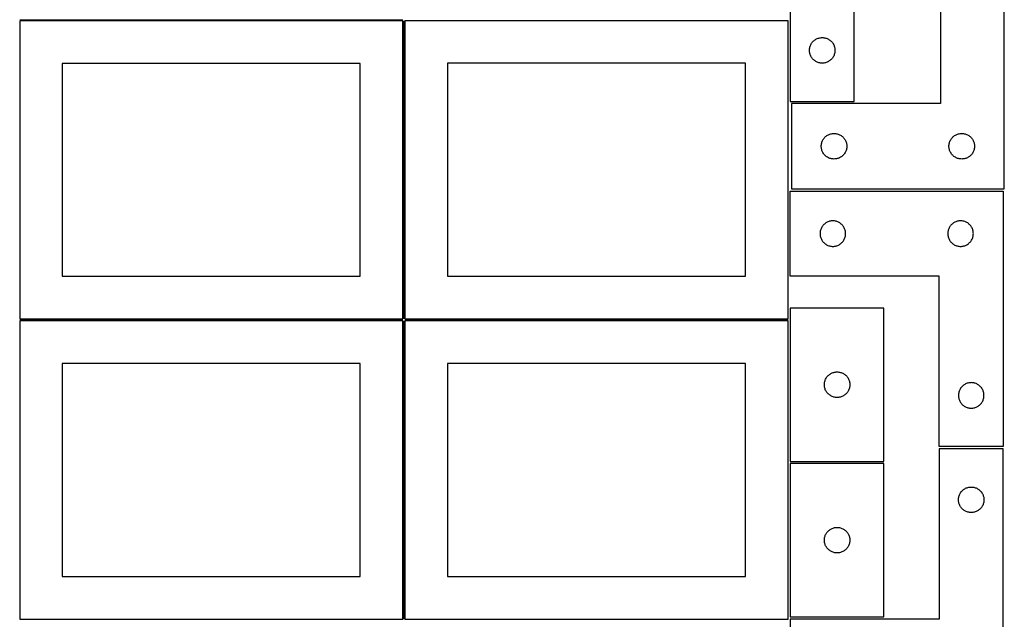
# Model space of a CAD drawing. Header units: millimetres. Extents: x 7 to 1243, y 7 to 2493.
# Tile 4 of 15: x 550 to 1243, y 429 to 852. Entities that reach past the tile are written whole.
import ezdxf

# ---------------------------------------------------------------- set-up
doc = ezdxf.new("R2010")
doc.units = ezdxf.units.MM
doc.layers.add('COMMON', color=5, linetype='CONTINUOUS', true_color=0x0000ff)
doc.layers.add('CUT', color=7, linetype='CONTINUOUS', true_color=0x000000)

msp = doc.modelspace()

# ---------------------------------------------------------------- linework, layer by layer
at = {"layer": 'COMMON'}
for p, q in [((549.583739, 851.791933), (819.583739, 851.791933)), ((820.333739, 851.041933), (820.333739, 641.062898)), ((549.583739, 640.291932), (819.583739, 640.291932)), ((820.333739, 639.541932), (820.333739, 429.562897)), ((821.08374, 640.312897), (1091.08374, 640.312897))]:
    msp.add_line(p, q, dxfattribs=at)
at = {"layer": 'CUT'}
for p, q in [((1092.604729, 974.198514), (1092.604729, 794.198514)), ((1137.604729, 794.198514), (1137.604729, 914.198514)), ((1198.42132, 912.641329), (1198.42132, 792.641329)), ((1243.42132, 732.641329), (1243.42132, 912.641329)), ((819.583739, 851.041933), (549.583739, 851.041933)), ((549.583739, 851.041933), (549.583739, 641.041933)), ((819.583739, 641.041933), (819.583739, 851.041933)), ((1091.08374, 851.062898), (821.08374, 851.062898)), ((821.08374, 851.062898), (821.08374, 641.062898)), ((1091.08374, 641.062898), (1091.08374, 851.062898)), ((1106.411397, 832.527885), (1106.582358, 833.091469)), ((1106.582358, 833.091469), (1106.789813, 833.642665)), ((1106.789813, 833.642665), (1107.032874, 834.179112)), ((1107.032874, 834.179112), (1107.310501, 834.698514)), ((1107.310501, 834.698514), (1107.621503, 835.198646)), ((1107.621503, 835.198646), (1107.964549, 835.677366)), ((1107.964549, 835.677366), (1108.338171, 836.132626)), ((1108.338171, 836.132626), (1108.740768, 836.562475)), ((1108.740768, 836.562475), (1109.170617, 836.965072)), ((1109.170617, 836.965072), (1109.625876, 837.338694)), ((1109.625876, 837.338694), (1110.104597, 837.68174)), ((1110.104597, 837.68174), (1110.604729, 837.992742)), ((1110.604729, 837.992742), (1111.124131, 838.270368)), ((1111.124131, 838.270368), (1111.660578, 838.513429)), ((1111.660578, 838.513429), (1112.211774, 838.720885)), ((1112.211774, 838.720885), (1112.775358, 838.891846)), ((1112.775358, 838.891846), (1113.348916, 839.025581)), ((1113.348916, 839.025581), (1113.929993, 839.121517)), ((1113.929993, 839.121517), (1114.516101, 839.179244)), ((1114.516101, 839.179244), (1115.104729, 839.198514)), ((1115.104729, 839.198514), (1115.693357, 839.179244)), ((1115.693357, 839.179244), (1116.279465, 839.121517)), ((1116.279465, 839.121517), (1116.860542, 839.025581)), ((1116.860542, 839.025581), (1117.434101, 838.891846)), ((1117.434101, 838.891846), (1117.997684, 838.720885)), ((1117.997684, 838.720885), (1118.54888, 838.513429)), ((1118.54888, 838.513429), (1119.085327, 838.270368)), ((1119.085327, 838.270368), (1119.604729, 837.992742)), ((1119.604729, 837.992742), (1120.104861, 837.68174)), ((1120.104861, 837.68174), (1120.583582, 837.338694)), ((1120.583582, 837.338694), (1121.038841, 836.965072)), ((1121.038841, 836.965072), (1121.46869, 836.562475)), ((1121.46869, 836.562475), (1121.871287, 836.132626)), ((1121.871287, 836.132626), (1122.244909, 835.677366)), ((1122.244909, 835.677366), (1122.587956, 835.198646)), ((1122.587956, 835.198646), (1122.898958, 834.698514)), ((1122.898958, 834.698514), (1123.176584, 834.179112)), ((1123.176584, 834.179112), (1123.419645, 833.642665)), ((1123.419645, 833.642665), (1123.6271, 833.091469)), ((1123.6271, 833.091469), (1123.798062, 832.527885)), ((1106.104729, 830.198514), (1106.123999, 830.787142)), ((1106.123999, 829.609885), (1106.104729, 830.198514)), ((1106.123999, 830.787142), (1106.181725, 831.373249)), ((1106.181725, 829.023778), (1106.123999, 829.609885)), ((1106.181725, 831.373249), (1106.277662, 831.954327)), ((1106.277662, 828.442701), (1106.181725, 829.023778)), ((1106.277662, 831.954327), (1106.411397, 832.527885)), ((1106.411397, 827.869142), (1106.277662, 828.442701)), ((1106.582358, 827.305558), (1106.411397, 827.869142)), ((1106.789813, 826.754363), (1106.582358, 827.305558)), ((1107.032874, 826.217915), (1106.789813, 826.754363)), ((1107.310501, 825.698514), (1107.032874, 826.217915)), ((1107.621503, 825.198382), (1107.310501, 825.698514)), ((1122.898958, 825.698514), (1122.587956, 825.198382)), ((1123.176584, 826.217915), (1122.898958, 825.698514)), ((1123.419645, 826.754363), (1123.176584, 826.217915)), ((1123.6271, 827.305558), (1123.419645, 826.754363)), ((1123.798062, 827.869142), (1123.6271, 827.305558)), ((1123.798062, 832.527885), (1123.931797, 831.954327)), ((1123.931797, 828.442701), (1123.798062, 827.869142)), ((1123.931797, 831.954327), (1124.027733, 831.373249)), ((1124.027733, 829.023778), (1123.931797, 828.442701)), ((1124.027733, 831.373249), (1124.085459, 830.787142)), ((1124.085459, 829.609885), (1124.027733, 829.023778)), ((1124.085459, 830.787142), (1124.104729, 830.198514)), ((1124.104729, 830.198514), (1124.085459, 829.609885)), ((789.583739, 821.041933), (579.583739, 821.041933)), ((579.583739, 821.041933), (579.583739, 671.041933)), ((789.583739, 671.041933), (789.583739, 821.041933)), ((1061.08374, 821.062898), (851.08374, 821.062898)), ((851.08374, 821.062898), (851.08374, 671.062898)), ((1061.08374, 671.062898), (1061.08374, 821.062898)), ((1107.964549, 824.719661), (1107.621503, 825.198382)), ((1108.338171, 824.264401), (1107.964549, 824.719661)), ((1108.740768, 823.834553), (1108.338171, 824.264401)), ((1109.170617, 823.431955), (1108.740768, 823.834553)), ((1109.625876, 823.058334), (1109.170617, 823.431955)), ((1110.104597, 822.715287), (1109.625876, 823.058334)), ((1110.604729, 822.404285), (1110.104597, 822.715287)), ((1111.124131, 822.126659), (1110.604729, 822.404285)), ((1111.660578, 821.883598), (1111.124131, 822.126659)), ((1112.211774, 821.676142), (1111.660578, 821.883598)), ((1112.775358, 821.505181), (1112.211774, 821.676142)), ((1113.348916, 821.371446), (1112.775358, 821.505181)), ((1113.929993, 821.27551), (1113.348916, 821.371446)), ((1114.516101, 821.217783), (1113.929993, 821.27551)), ((1115.104729, 821.198514), (1114.516101, 821.217783)), ((1115.693357, 821.217783), (1115.104729, 821.198514)), ((1116.279465, 821.27551), (1115.693357, 821.217783)), ((1116.860542, 821.371446), (1116.279465, 821.27551)), ((1117.434101, 821.505181), (1116.860542, 821.371446)), ((1117.997684, 821.676142), (1117.434101, 821.505181)), ((1118.54888, 821.883598), (1117.997684, 821.676142)), ((1119.085327, 822.126659), (1118.54888, 821.883598)), ((1119.604729, 822.404285), (1119.085327, 822.126659)), ((1120.104861, 822.715287), (1119.604729, 822.404285)), ((1120.583582, 823.058334), (1120.104861, 822.715287)), ((1121.038841, 823.431955), (1120.583582, 823.058334)), ((1121.46869, 823.834553), (1121.038841, 823.431955)), ((1121.871287, 824.264401), (1121.46869, 823.834553)), ((1122.244909, 824.719661), (1121.871287, 824.264401)), ((1122.587956, 825.198382), (1122.244909, 824.719661)), ((1092.604729, 794.198514), (1137.604729, 794.198514)), ((1198.42132, 792.641329), (1093.42132, 792.641329)), ((1093.42132, 792.641329), (1093.42132, 732.641329)), ((1118.421188, 770.124555), (1118.92132, 770.435557)), ((1118.92132, 770.435557), (1119.440722, 770.713183)), ((1119.440722, 770.713183), (1119.977169, 770.956244)), ((1119.977169, 770.956244), (1120.528365, 771.1637)), ((1120.528365, 771.1637), (1121.091949, 771.334661)), ((1121.091949, 771.334661), (1121.665507, 771.468396)), ((1121.665507, 771.468396), (1122.246585, 771.564332)), ((1122.246585, 771.564332), (1122.832692, 771.622059)), ((1122.832692, 771.622059), (1123.42132, 771.641329)), ((1123.42132, 771.641329), (1124.009948, 771.622059)), ((1124.009948, 771.622059), (1124.596056, 771.564332)), ((1124.596056, 771.564332), (1125.177133, 771.468396)), ((1125.177133, 771.468396), (1125.750692, 771.334661)), ((1125.750692, 771.334661), (1126.314275, 771.1637)), ((1126.314275, 771.1637), (1126.865471, 770.956244)), ((1126.865471, 770.956244), (1127.401918, 770.713183)), ((1127.401918, 770.713183), (1127.92132, 770.435557)), ((1127.92132, 770.435557), (1128.421452, 770.124555)), ((1208.421188, 770.124555), (1208.92132, 770.435557)), ((1208.92132, 770.435557), (1209.440722, 770.713183)), ((1209.440722, 770.713183), (1209.977169, 770.956244)), ((1209.977169, 770.956244), (1210.528365, 771.1637)), ((1210.528365, 771.1637), (1211.091949, 771.334661)), ((1211.091949, 771.334661), (1211.665507, 771.468396)), ((1211.665507, 771.468396), (1212.246585, 771.564332)), ((1212.246585, 771.564332), (1212.832692, 771.622059)), ((1212.832692, 771.622059), (1213.42132, 771.641329)), ((1213.42132, 771.641329), (1214.009948, 771.622059)), ((1214.009948, 771.622059), (1214.596056, 771.564332)), ((1214.596056, 771.564332), (1215.177133, 771.468396)), ((1215.177133, 771.468396), (1215.750692, 771.334661)), ((1215.750692, 771.334661), (1216.314275, 771.1637)), ((1216.314275, 771.1637), (1216.865471, 770.956244)), ((1216.865471, 770.956244), (1217.401918, 770.713183)), ((1217.401918, 770.713183), (1217.92132, 770.435557)), ((1217.92132, 770.435557), (1218.421452, 770.124555)), ((1114.42132, 762.641329), (1114.44059, 763.229957)), ((1114.44059, 763.229957), (1114.498317, 763.816064)), ((1114.498317, 763.816064), (1114.594253, 764.397141)), ((1114.594253, 764.397141), (1114.727988, 764.9707)), ((1114.727988, 764.9707), (1114.898949, 765.534284)), ((1114.898949, 765.534284), (1115.106404, 766.085479)), ((1115.106404, 766.085479), (1115.349466, 766.621927)), ((1115.349466, 766.621927), (1115.627092, 767.141329)), ((1115.627092, 767.141329), (1115.938094, 767.641461)), ((1115.938094, 767.641461), (1116.28114, 768.120181)), ((1116.28114, 768.120181), (1116.654762, 768.575441)), ((1116.654762, 768.575441), (1117.057359, 769.00529)), ((1117.057359, 769.00529), (1117.487208, 769.407887)), ((1117.487208, 769.407887), (1117.942467, 769.781509)), ((1117.942467, 769.781509), (1118.421188, 770.124555)), ((1128.421452, 770.124555), (1128.900173, 769.781509)), ((1128.900173, 769.781509), (1129.355433, 769.407887)), ((1129.355433, 769.407887), (1129.785281, 769.00529)), ((1129.785281, 769.00529), (1130.187879, 768.575441)), ((1130.187879, 768.575441), (1130.5615, 768.120181)), ((1130.5615, 768.120181), (1130.904547, 767.641461)), ((1130.904547, 767.641461), (1131.215549, 767.141329)), ((1131.215549, 767.141329), (1131.493175, 766.621927)), ((1131.493175, 766.621927), (1131.736236, 766.085479)), ((1131.736236, 766.085479), (1131.943691, 765.534284)), ((1131.943691, 765.534284), (1132.114653, 764.9707)), ((1132.114653, 764.9707), (1132.248388, 764.397141)), ((1132.248388, 764.397141), (1132.344324, 763.816064)), ((1132.344324, 763.816064), (1132.402051, 763.229957)), ((1132.402051, 763.229957), (1132.42132, 762.641329)), ((1204.42132, 762.641329), (1204.44059, 763.229957)), ((1204.44059, 763.229957), (1204.498317, 763.816064)), ((1204.498317, 763.816064), (1204.594253, 764.397141)), ((1204.594253, 764.397141), (1204.727988, 764.9707)), ((1204.727988, 764.9707), (1204.898949, 765.534284)), ((1204.898949, 765.534284), (1205.106404, 766.085479)), ((1205.106404, 766.085479), (1205.349466, 766.621927)), ((1205.349466, 766.621927), (1205.627092, 767.141329)), ((1205.627092, 767.141329), (1205.938094, 767.641461)), ((1205.938094, 767.641461), (1206.28114, 768.120181)), ((1206.28114, 768.120181), (1206.654762, 768.575441)), ((1206.654762, 768.575441), (1207.057359, 769.00529)), ((1207.057359, 769.00529), (1207.487208, 769.407887)), ((1207.487208, 769.407887), (1207.942467, 769.781509)), ((1207.942467, 769.781509), (1208.421188, 770.124555)), ((1218.421452, 770.124555), (1218.900173, 769.781509)), ((1218.900173, 769.781509), (1219.355433, 769.407887)), ((1219.355433, 769.407887), (1219.785281, 769.00529)), ((1219.785281, 769.00529), (1220.187879, 768.575441)), ((1220.187879, 768.575441), (1220.5615, 768.120181)), ((1220.5615, 768.120181), (1220.904547, 767.641461)), ((1220.904547, 767.641461), (1221.215549, 767.141329)), ((1221.215549, 767.141329), (1221.493175, 766.621927)), ((1221.493175, 766.621927), (1221.736236, 766.085479)), ((1221.736236, 766.085479), (1221.943691, 765.534284)), ((1221.943691, 765.534284), (1222.114653, 764.9707)), ((1222.114653, 764.9707), (1222.248388, 764.397141)), ((1222.248388, 764.397141), (1222.344324, 763.816064)), ((1222.344324, 763.816064), (1222.402051, 763.229957)), ((1222.402051, 763.229957), (1222.42132, 762.641329)), ((1114.44059, 762.0527), (1114.42132, 762.641329)), ((1114.498317, 761.466593), (1114.44059, 762.0527)), ((1114.594253, 760.885516), (1114.498317, 761.466593)), ((1114.727988, 760.311957), (1114.594253, 760.885516)), ((1114.898949, 759.748373), (1114.727988, 760.311957)), ((1115.106404, 759.197178), (1114.898949, 759.748373)), ((1115.349466, 758.66073), (1115.106404, 759.197178)), ((1115.627092, 758.141329), (1115.349466, 758.66073)), ((1115.938094, 757.641196), (1115.627092, 758.141329)), ((1116.28114, 757.162476), (1115.938094, 757.641196)), ((1116.654762, 756.707216), (1116.28114, 757.162476)), ((1117.057359, 756.277367), (1116.654762, 756.707216)), ((1130.187879, 756.707216), (1129.785281, 756.277367)), ((1130.5615, 757.162476), (1130.187879, 756.707216)), ((1130.904547, 757.641196), (1130.5615, 757.162476)), ((1131.215549, 758.141329), (1130.904547, 757.641196)), ((1131.493175, 758.66073), (1131.215549, 758.141329)), ((1131.736236, 759.197178), (1131.493175, 758.66073)), ((1131.943691, 759.748373), (1131.736236, 759.197178)), ((1132.114653, 760.311957), (1131.943691, 759.748373)), ((1132.248388, 760.885516), (1132.114653, 760.311957)), ((1132.344324, 761.466593), (1132.248388, 760.885516)), ((1132.402051, 762.0527), (1132.344324, 761.466593)), ((1132.42132, 762.641329), (1132.402051, 762.0527)), ((1204.44059, 762.0527), (1204.42132, 762.641329)), ((1204.498317, 761.466593), (1204.44059, 762.0527)), ((1204.594253, 760.885516), (1204.498317, 761.466593)), ((1204.727988, 760.311957), (1204.594253, 760.885516)), ((1204.898949, 759.748373), (1204.727988, 760.311957)), ((1205.106404, 759.197178), (1204.898949, 759.748373)), ((1205.349466, 758.66073), (1205.106404, 759.197178)), ((1205.627092, 758.141329), (1205.349466, 758.66073)), ((1205.938094, 757.641196), (1205.627092, 758.141329)), ((1206.28114, 757.162476), (1205.938094, 757.641196)), ((1206.654762, 756.707216), (1206.28114, 757.162476)), ((1207.057359, 756.277367), (1206.654762, 756.707216)), ((1220.187879, 756.707216), (1219.785281, 756.277367)), ((1220.5615, 757.162476), (1220.187879, 756.707216)), ((1220.904547, 757.641196), (1220.5615, 757.162476)), ((1221.215549, 758.141329), (1220.904547, 757.641196)), ((1221.493175, 758.66073), (1221.215549, 758.141329)), ((1221.736236, 759.197178), (1221.493175, 758.66073)), ((1221.943691, 759.748373), (1221.736236, 759.197178)), ((1222.114653, 760.311957), (1221.943691, 759.748373)), ((1222.248388, 760.885516), (1222.114653, 760.311957)), ((1222.344324, 761.466593), (1222.248388, 760.885516)), ((1222.402051, 762.0527), (1222.344324, 761.466593)), ((1222.42132, 762.641329), (1222.402051, 762.0527)), ((1117.487208, 755.87477), (1117.057359, 756.277367)), ((1117.942467, 755.501148), (1117.487208, 755.87477)), ((1118.421188, 755.158102), (1117.942467, 755.501148)), ((1118.92132, 754.8471), (1118.421188, 755.158102)), ((1119.440722, 754.569474), (1118.92132, 754.8471)), ((1119.977169, 754.326413), (1119.440722, 754.569474)), ((1120.528365, 754.118957), (1119.977169, 754.326413)), ((1121.091949, 753.947996), (1120.528365, 754.118957)), ((1121.665507, 753.814261), (1121.091949, 753.947996)), ((1122.246585, 753.718325), (1121.665507, 753.814261)), ((1122.832692, 753.660598), (1122.246585, 753.718325)), ((1123.42132, 753.641329), (1122.832692, 753.660598)), ((1124.009948, 753.660598), (1123.42132, 753.641329)), ((1124.596056, 753.718325), (1124.009948, 753.660598)), ((1125.177133, 753.814261), (1124.596056, 753.718325)), ((1125.750692, 753.947996), (1125.177133, 753.814261)), ((1126.314275, 754.118957), (1125.750692, 753.947996)), ((1126.865471, 754.326413), (1126.314275, 754.118957)), ((1127.401918, 754.569474), (1126.865471, 754.326413)), ((1127.92132, 754.8471), (1127.401918, 754.569474)), ((1128.421452, 755.158102), (1127.92132, 754.8471)), ((1128.900173, 755.501148), (1128.421452, 755.158102)), ((1129.355433, 755.87477), (1128.900173, 755.501148)), ((1129.785281, 756.277367), (1129.355433, 755.87477)), ((1207.487208, 755.87477), (1207.057359, 756.277367)), ((1207.942467, 755.501148), (1207.487208, 755.87477)), ((1208.421188, 755.158102), (1207.942467, 755.501148)), ((1208.92132, 754.8471), (1208.421188, 755.158102)), ((1209.440722, 754.569474), (1208.92132, 754.8471)), ((1209.977169, 754.326413), (1209.440722, 754.569474)), ((1210.528365, 754.118957), (1209.977169, 754.326413)), ((1211.091949, 753.947996), (1210.528365, 754.118957)), ((1211.665507, 753.814261), (1211.091949, 753.947996)), ((1212.246585, 753.718325), (1211.665507, 753.814261)), ((1212.832692, 753.660598), (1212.246585, 753.718325)), ((1213.42132, 753.641329), (1212.832692, 753.660598)), ((1214.009948, 753.660598), (1213.42132, 753.641329)), ((1214.596056, 753.718325), (1214.009948, 753.660598)), ((1215.177133, 753.814261), (1214.596056, 753.718325)), ((1215.750692, 753.947996), (1215.177133, 753.814261)), ((1216.314275, 754.118957), (1215.750692, 753.947996)), ((1216.865471, 754.326413), (1216.314275, 754.118957)), ((1217.401918, 754.569474), (1216.865471, 754.326413)), ((1217.92132, 754.8471), (1217.401918, 754.569474)), ((1218.421452, 755.158102), (1217.92132, 754.8471)), ((1218.900173, 755.501148), (1218.421452, 755.158102)), ((1219.355433, 755.87477), (1218.900173, 755.501148)), ((1219.785281, 756.277367), (1219.355433, 755.87477)), ((1092.604729, 671.083838), (1092.604729, 731.083838)), ((1092.604729, 731.083838), (1242.604729, 731.083838)), ((1093.42132, 732.641329), (1243.42132, 732.641329)), ((1242.604729, 731.083838), (1242.604729, 551.083838)), ((1116.670617, 707.850396), (1116.240768, 707.447799)), ((1117.125876, 708.224018), (1116.670617, 707.850396)), ((1117.604597, 708.567065), (1117.125876, 708.224018)), ((1118.104729, 708.878067), (1117.604597, 708.567065)), ((1118.624131, 709.155693), (1118.104729, 708.878067)), ((1119.160578, 709.398754), (1118.624131, 709.155693)), ((1119.711774, 709.606209), (1119.160578, 709.398754)), ((1120.275358, 709.777171), (1119.711774, 709.606209)), ((1120.848916, 709.910906), (1120.275358, 709.777171)), ((1121.429993, 710.006842), (1120.848916, 709.910906)), ((1122.016101, 710.064569), (1121.429993, 710.006842)), ((1122.604729, 710.083838), (1122.016101, 710.064569)), ((1123.193357, 710.064569), (1122.604729, 710.083838)), ((1123.779465, 710.006842), (1123.193357, 710.064569)), ((1124.360542, 709.910906), (1123.779465, 710.006842)), ((1124.934101, 709.777171), (1124.360542, 709.910906)), ((1125.497684, 709.606209), (1124.934101, 709.777171)), ((1126.04888, 709.398754), (1125.497684, 709.606209)), ((1126.585327, 709.155693), (1126.04888, 709.398754)), ((1127.104729, 708.878067), (1126.585327, 709.155693)), ((1127.604861, 708.567065), (1127.104729, 708.878067)), ((1128.083582, 708.224018), (1127.604861, 708.567065)), ((1128.538841, 707.850396), (1128.083582, 708.224018)), ((1128.96869, 707.447799), (1128.538841, 707.850396)), ((1206.670617, 707.850396), (1206.240768, 707.447799)), ((1207.125876, 708.224018), (1206.670617, 707.850396)), ((1207.604597, 708.567065), (1207.125876, 708.224018)), ((1208.104729, 708.878067), (1207.604597, 708.567065)), ((1208.624131, 709.155693), (1208.104729, 708.878067)), ((1209.160578, 709.398754), (1208.624131, 709.155693)), ((1209.711774, 709.606209), (1209.160578, 709.398754)), ((1210.275358, 709.777171), (1209.711774, 709.606209)), ((1210.848916, 709.910906), (1210.275358, 709.777171)), ((1211.429993, 710.006842), (1210.848916, 709.910906)), ((1212.016101, 710.064569), (1211.429993, 710.006842)), ((1212.604729, 710.083838), (1212.016101, 710.064569)), ((1213.193357, 710.064569), (1212.604729, 710.083838)), ((1213.779465, 710.006842), (1213.193357, 710.064569)), ((1214.360542, 709.910906), (1213.779465, 710.006842)), ((1214.934101, 709.777171), (1214.360542, 709.910906)), ((1215.497684, 709.606209), (1214.934101, 709.777171)), ((1216.04888, 709.398754), (1215.497684, 709.606209)), ((1216.585327, 709.155693), (1216.04888, 709.398754)), ((1217.104729, 708.878067), (1216.585327, 709.155693)), ((1217.604861, 708.567065), (1217.104729, 708.878067)), ((1218.083582, 708.224018), (1217.604861, 708.567065)), ((1218.538841, 707.850396), (1218.083582, 708.224018)), ((1218.96869, 707.447799), (1218.538841, 707.850396)), ((1113.623999, 701.672466), (1113.604729, 701.083838)), ((1113.604729, 701.083838), (1113.623999, 700.49521)), ((1113.681725, 702.258574), (1113.623999, 701.672466)), ((1113.777662, 702.839651), (1113.681725, 702.258574)), ((1113.911397, 703.41321), (1113.777662, 702.839651)), ((1114.082358, 703.976793), (1113.911397, 703.41321)), ((1114.289813, 704.527989), (1114.082358, 703.976793)), ((1114.532874, 705.064436), (1114.289813, 704.527989)), ((1114.810501, 705.583838), (1114.532874, 705.064436)), ((1115.121503, 706.08397), (1114.810501, 705.583838)), ((1115.464549, 706.562691), (1115.121503, 706.08397)), ((1115.838171, 707.017951), (1115.464549, 706.562691)), ((1116.240768, 707.447799), (1115.838171, 707.017951)), ((1129.371287, 707.017951), (1128.96869, 707.447799)), ((1129.744909, 706.562691), (1129.371287, 707.017951)), ((1130.087956, 706.08397), (1129.744909, 706.562691)), ((1130.398958, 705.583838), (1130.087956, 706.08397)), ((1130.676584, 705.064436), (1130.398958, 705.583838)), ((1130.919645, 704.527989), (1130.676584, 705.064436)), ((1131.1271, 703.976793), (1130.919645, 704.527989)), ((1131.298062, 703.41321), (1131.1271, 703.976793)), ((1131.431797, 702.839651), (1131.298062, 703.41321)), ((1131.527733, 702.258574), (1131.431797, 702.839651)), ((1131.585459, 701.672466), (1131.527733, 702.258574)), ((1131.604729, 701.083838), (1131.585459, 701.672466)), ((1131.585459, 700.49521), (1131.604729, 701.083838)), ((1203.623999, 701.672466), (1203.604729, 701.083838)), ((1203.604729, 701.083838), (1203.623999, 700.49521)), ((1203.681725, 702.258574), (1203.623999, 701.672466)), ((1203.777662, 702.839651), (1203.681725, 702.258574)), ((1203.911397, 703.41321), (1203.777662, 702.839651)), ((1204.082358, 703.976793), (1203.911397, 703.41321)), ((1204.289813, 704.527989), (1204.082358, 703.976793)), ((1204.532874, 705.064436), (1204.289813, 704.527989)), ((1204.810501, 705.583838), (1204.532874, 705.064436)), ((1205.121503, 706.08397), (1204.810501, 705.583838)), ((1205.464549, 706.562691), (1205.121503, 706.08397)), ((1205.838171, 707.017951), (1205.464549, 706.562691)), ((1206.240768, 707.447799), (1205.838171, 707.017951)), ((1219.371287, 707.017951), (1218.96869, 707.447799)), ((1219.744909, 706.562691), (1219.371287, 707.017951)), ((1220.087956, 706.08397), (1219.744909, 706.562691)), ((1220.398958, 705.583838), (1220.087956, 706.08397)), ((1220.676584, 705.064436), (1220.398958, 705.583838)), ((1220.919645, 704.527989), (1220.676584, 705.064436)), ((1221.1271, 703.976793), (1220.919645, 704.527989)), ((1221.298062, 703.41321), (1221.1271, 703.976793)), ((1221.431797, 702.839651), (1221.298062, 703.41321)), ((1221.527733, 702.258574), (1221.431797, 702.839651)), ((1221.585459, 701.672466), (1221.527733, 702.258574)), ((1221.604729, 701.083838), (1221.585459, 701.672466)), ((1221.585459, 700.49521), (1221.604729, 701.083838)), ((1113.623999, 700.49521), (1113.681725, 699.909102)), ((1113.681725, 699.909102), (1113.777662, 699.328025)), ((1113.777662, 699.328025), (1113.911397, 698.754467)), ((1113.911397, 698.754467), (1114.082358, 698.190883)), ((1114.082358, 698.190883), (1114.289813, 697.639687)), ((1114.289813, 697.639687), (1114.532874, 697.10324)), ((1114.532874, 697.10324), (1114.810501, 696.583838)), ((1114.810501, 696.583838), (1115.121503, 696.083706)), ((1115.121503, 696.083706), (1115.464549, 695.604985)), ((1115.464549, 695.604985), (1115.838171, 695.149726)), ((1115.838171, 695.149726), (1116.240768, 694.719877)), ((1116.240768, 694.719877), (1116.670617, 694.31728)), ((1116.670617, 694.31728), (1117.125876, 693.943658)), ((1117.125876, 693.943658), (1117.604597, 693.600612)), ((1127.604861, 693.600612), (1128.083582, 693.943658)), ((1128.083582, 693.943658), (1128.538841, 694.31728)), ((1128.538841, 694.31728), (1128.96869, 694.719877)), ((1128.96869, 694.719877), (1129.371287, 695.149726)), ((1129.371287, 695.149726), (1129.744909, 695.604985)), ((1129.744909, 695.604985), (1130.087956, 696.083706)), ((1130.087956, 696.083706), (1130.398958, 696.583838)), ((1130.398958, 696.583838), (1130.676584, 697.10324)), ((1130.676584, 697.10324), (1130.919645, 697.639687)), ((1130.919645, 697.639687), (1131.1271, 698.190883)), ((1131.1271, 698.190883), (1131.298062, 698.754467)), ((1131.298062, 698.754467), (1131.431797, 699.328025)), ((1131.431797, 699.328025), (1131.527733, 699.909102)), ((1131.527733, 699.909102), (1131.585459, 700.49521)), ((1203.623999, 700.49521), (1203.681725, 699.909102)), ((1203.681725, 699.909102), (1203.777662, 699.328025)), ((1203.777662, 699.328025), (1203.911397, 698.754467)), ((1203.911397, 698.754467), (1204.082358, 698.190883)), ((1204.082358, 698.190883), (1204.289813, 697.639687)), ((1204.289813, 697.639687), (1204.532874, 697.10324)), ((1204.532874, 697.10324), (1204.810501, 696.583838)), ((1204.810501, 696.583838), (1205.121503, 696.083706)), ((1205.121503, 696.083706), (1205.464549, 695.604985)), ((1205.464549, 695.604985), (1205.838171, 695.149726)), ((1205.838171, 695.149726), (1206.240768, 694.719877)), ((1206.240768, 694.719877), (1206.670617, 694.31728)), ((1206.670617, 694.31728), (1207.125876, 693.943658)), ((1207.125876, 693.943658), (1207.604597, 693.600612)), ((1217.604861, 693.600612), (1218.083582, 693.943658)), ((1218.083582, 693.943658), (1218.538841, 694.31728)), ((1218.538841, 694.31728), (1218.96869, 694.719877)), ((1218.96869, 694.719877), (1219.371287, 695.149726)), ((1219.371287, 695.149726), (1219.744909, 695.604985)), ((1219.744909, 695.604985), (1220.087956, 696.083706)), ((1220.087956, 696.083706), (1220.398958, 696.583838)), ((1220.398958, 696.583838), (1220.676584, 697.10324)), ((1220.676584, 697.10324), (1220.919645, 697.639687)), ((1220.919645, 697.639687), (1221.1271, 698.190883)), ((1221.1271, 698.190883), (1221.298062, 698.754467)), ((1221.298062, 698.754467), (1221.431797, 699.328025)), ((1221.431797, 699.328025), (1221.527733, 699.909102)), ((1221.527733, 699.909102), (1221.585459, 700.49521)), ((1117.604597, 693.600612), (1118.104729, 693.28961)), ((1118.104729, 693.28961), (1118.624131, 693.011984)), ((1118.624131, 693.011984), (1119.160578, 692.768922)), ((1119.160578, 692.768922), (1119.711774, 692.561467)), ((1119.711774, 692.561467), (1120.275358, 692.390506)), ((1120.275358, 692.390506), (1120.848916, 692.256771)), ((1120.848916, 692.256771), (1121.429993, 692.160834)), ((1121.429993, 692.160834), (1122.016101, 692.103108)), ((1122.016101, 692.103108), (1122.604729, 692.083838)), ((1122.604729, 692.083838), (1123.193357, 692.103108)), ((1123.193357, 692.103108), (1123.779465, 692.160834)), ((1123.779465, 692.160834), (1124.360542, 692.256771)), ((1124.360542, 692.256771), (1124.934101, 692.390506)), ((1124.934101, 692.390506), (1125.497684, 692.561467)), ((1125.497684, 692.561467), (1126.04888, 692.768922)), ((1126.04888, 692.768922), (1126.585327, 693.011984)), ((1126.585327, 693.011984), (1127.104729, 693.28961)), ((1127.104729, 693.28961), (1127.604861, 693.600612)), ((1207.604597, 693.600612), (1208.104729, 693.28961)), ((1208.104729, 693.28961), (1208.624131, 693.011984)), ((1208.624131, 693.011984), (1209.160578, 692.768922)), ((1209.160578, 692.768922), (1209.711774, 692.561467)), ((1209.711774, 692.561467), (1210.275358, 692.390506)), ((1210.275358, 692.390506), (1210.848916, 692.256771)), ((1210.848916, 692.256771), (1211.429993, 692.160834)), ((1211.429993, 692.160834), (1212.016101, 692.103108)), ((1212.016101, 692.103108), (1212.604729, 692.083838)), ((1212.604729, 692.083838), (1213.193357, 692.103108)), ((1213.193357, 692.103108), (1213.779465, 692.160834)), ((1213.779465, 692.160834), (1214.360542, 692.256771)), ((1214.360542, 692.256771), (1214.934101, 692.390506)), ((1214.934101, 692.390506), (1215.497684, 692.561467)), ((1215.497684, 692.561467), (1216.04888, 692.768922)), ((1216.04888, 692.768922), (1216.585327, 693.011984)), ((1216.585327, 693.011984), (1217.104729, 693.28961)), ((1217.104729, 693.28961), (1217.604861, 693.600612)), ((579.583739, 671.041933), (789.583739, 671.041933)), ((851.08374, 671.062898), (1061.08374, 671.062898)), ((1197.604729, 671.083838), (1092.604729, 671.083838)), ((1197.604729, 551.083838), (1197.604729, 671.083838)), ((1158.601927, 648.646394), (1092.601927, 648.646394)), ((1092.601927, 648.646394), (1092.601927, 540.646394)), ((1158.601927, 540.646394), (1158.601927, 648.646394)), ((549.583739, 641.041933), (819.583739, 641.041933)), ((819.583739, 639.541932), (549.583739, 639.541932)), ((549.583739, 639.541932), (549.583739, 429.541932)), ((819.583739, 429.541932), (819.583739, 639.541932)), ((821.08374, 641.062898), (1091.08374, 641.062898)), ((1091.08374, 639.562897), (821.08374, 639.562897)), ((821.08374, 639.562897), (821.08374, 429.562897)), ((1091.08374, 429.562897), (1091.08374, 639.562897)), ((789.583739, 609.541932), (579.583739, 609.541932)), ((579.583739, 609.541932), (579.583739, 459.541932)), ((789.583739, 459.541932), (789.583739, 609.541932)), ((1061.08374, 609.562897), (851.08374, 609.562897)), ((851.08374, 609.562897), (851.08374, 459.562897)), ((1061.08374, 459.562897), (1061.08374, 609.562897)), ((1125.013299, 603.627125), (1125.601927, 603.646394)), ((1125.601927, 603.646394), (1126.190555, 603.627125)), ((1116.77486, 596.402207), (1116.908595, 596.975766)), ((1116.908595, 596.975766), (1117.079556, 597.53935)), ((1117.079556, 597.53935), (1117.287011, 598.090545)), ((1117.287011, 598.090545), (1117.530072, 598.626993)), ((1117.530072, 598.626993), (1117.807698, 599.146394)), ((1117.807698, 599.146394), (1118.118701, 599.646527)), ((1118.118701, 599.646527), (1118.461747, 600.125247)), ((1118.461747, 600.125247), (1118.835369, 600.580507)), ((1118.835369, 600.580507), (1119.237966, 601.010355)), ((1119.237966, 601.010355), (1119.667815, 601.412953)), ((1119.667815, 601.412953), (1120.123074, 601.786574)), ((1120.123074, 601.786574), (1120.601795, 602.129621)), ((1120.601795, 602.129621), (1121.101927, 602.440623)), ((1121.101927, 602.440623), (1121.621329, 602.718249)), ((1121.621329, 602.718249), (1122.157776, 602.96131)), ((1122.157776, 602.96131), (1122.708972, 603.168766)), ((1122.708972, 603.168766), (1123.272556, 603.339727)), ((1123.272556, 603.339727), (1123.846114, 603.473462)), ((1123.846114, 603.473462), (1124.427191, 603.569398)), ((1124.427191, 603.569398), (1125.013299, 603.627125)), ((1126.190555, 603.627125), (1126.776663, 603.569398)), ((1126.776663, 603.569398), (1127.35774, 603.473462)), ((1127.35774, 603.473462), (1127.931299, 603.339727)), ((1127.931299, 603.339727), (1128.494882, 603.168766)), ((1128.494882, 603.168766), (1129.046078, 602.96131)), ((1129.046078, 602.96131), (1129.582525, 602.718249)), ((1129.582525, 602.718249), (1130.101927, 602.440623)), ((1130.101927, 602.440623), (1130.602059, 602.129621)), ((1130.602059, 602.129621), (1131.08078, 601.786574)), ((1131.08078, 601.786574), (1131.536039, 601.412953)), ((1131.536039, 601.412953), (1131.965888, 601.010355)), ((1131.965888, 601.010355), (1132.368485, 600.580507)), ((1132.368485, 600.580507), (1132.742107, 600.125247)), ((1132.742107, 600.125247), (1133.085154, 599.646527)), ((1133.085154, 599.646527), (1133.396156, 599.146394)), ((1133.396156, 599.146394), (1133.673782, 598.626993)), ((1133.673782, 598.626993), (1133.916843, 598.090545)), ((1133.916843, 598.090545), (1134.124298, 597.53935)), ((1134.124298, 597.53935), (1134.29526, 596.975766)), ((1134.29526, 596.975766), (1134.428995, 596.402207)), ((1116.601927, 594.646394), (1116.621197, 595.235023)), ((1116.621197, 594.057766), (1116.601927, 594.646394)), ((1116.621197, 595.235023), (1116.678923, 595.82113)), ((1116.678923, 593.471659), (1116.621197, 594.057766)), ((1116.678923, 595.82113), (1116.77486, 596.402207)), ((1116.77486, 592.890582), (1116.678923, 593.471659)), ((1116.908595, 592.317023), (1116.77486, 592.890582)), ((1117.079556, 591.753439), (1116.908595, 592.317023)), ((1117.287011, 591.202244), (1117.079556, 591.753439)), ((1117.530072, 590.665796), (1117.287011, 591.202244)), ((1117.807698, 590.146394), (1117.530072, 590.665796)), ((1118.118701, 589.646262), (1117.807698, 590.146394)), ((1133.396156, 590.146394), (1133.085154, 589.646262)), ((1133.673782, 590.665796), (1133.396156, 590.146394)), ((1133.916843, 591.202244), (1133.673782, 590.665796)), ((1134.124298, 591.753439), (1133.916843, 591.202244)), ((1134.29526, 592.317023), (1134.124298, 591.753439)), ((1134.428995, 592.890582), (1134.29526, 592.317023)), ((1134.428995, 596.402207), (1134.524931, 595.82113)), ((1134.524931, 593.471659), (1134.428995, 592.890582)), ((1134.524931, 595.82113), (1134.582657, 595.235023)), ((1134.582657, 594.057766), (1134.524931, 593.471659)), ((1134.582657, 595.235023), (1134.601927, 594.646394)), ((1134.601927, 594.646394), (1134.582657, 594.057766)), ((1211.582358, 589.976793), (1211.411397, 589.41321)), ((1211.789813, 590.527989), (1211.582358, 589.976793)), ((1212.032874, 591.064436), (1211.789813, 590.527989)), ((1212.310501, 591.583838), (1212.032874, 591.064436)), ((1212.621503, 592.08397), (1212.310501, 591.583838)), ((1212.964549, 592.562691), (1212.621503, 592.08397)), ((1213.338171, 593.017951), (1212.964549, 592.562691)), ((1213.740768, 593.447799), (1213.338171, 593.017951)), ((1214.170617, 593.850396), (1213.740768, 593.447799)), ((1214.625876, 594.224018), (1214.170617, 593.850396)), ((1215.104597, 594.567065), (1214.625876, 594.224018)), ((1215.604729, 594.878067), (1215.104597, 594.567065)), ((1216.124131, 595.155693), (1215.604729, 594.878067)), ((1216.660578, 595.398754), (1216.124131, 595.155693)), ((1217.211774, 595.606209), (1216.660578, 595.398754)), ((1217.775358, 595.777171), (1217.211774, 595.606209)), ((1218.348916, 595.910906), (1217.775358, 595.777171)), ((1218.929993, 596.006842), (1218.348916, 595.910906)), ((1219.516101, 596.064569), (1218.929993, 596.006842)), ((1220.104729, 596.083838), (1219.516101, 596.064569)), ((1220.693357, 596.064569), (1220.104729, 596.083838)), ((1221.279465, 596.006842), (1220.693357, 596.064569)), ((1221.860542, 595.910906), (1221.279465, 596.006842)), ((1222.434101, 595.777171), (1221.860542, 595.910906)), ((1222.997684, 595.606209), (1222.434101, 595.777171)), ((1223.54888, 595.398754), (1222.997684, 595.606209)), ((1224.085327, 595.155693), (1223.54888, 595.398754)), ((1224.604729, 594.878067), (1224.085327, 595.155693)), ((1225.104861, 594.567065), (1224.604729, 594.878067)), ((1225.583582, 594.224018), (1225.104861, 594.567065)), ((1226.038841, 593.850396), (1225.583582, 594.224018)), ((1226.46869, 593.447799), (1226.038841, 593.850396)), ((1226.871287, 593.017951), (1226.46869, 593.447799)), ((1227.244909, 592.562691), (1226.871287, 593.017951)), ((1227.587956, 592.08397), (1227.244909, 592.562691)), ((1227.898958, 591.583838), (1227.587956, 592.08397)), ((1228.176584, 591.064436), (1227.898958, 591.583838)), ((1228.419645, 590.527989), (1228.176584, 591.064436)), ((1228.6271, 589.976793), (1228.419645, 590.527989)), ((1228.798062, 589.41321), (1228.6271, 589.976793)), ((1118.461747, 589.167542), (1118.118701, 589.646262)), ((1118.835369, 588.712282), (1118.461747, 589.167542)), ((1119.237966, 588.282433), (1118.835369, 588.712282)), ((1119.667815, 587.879836), (1119.237966, 588.282433)), ((1120.123074, 587.506214), (1119.667815, 587.879836)), ((1120.601795, 587.163168), (1120.123074, 587.506214)), ((1121.101927, 586.852166), (1120.601795, 587.163168)), ((1121.621329, 586.57454), (1121.101927, 586.852166)), ((1122.157776, 586.331479), (1121.621329, 586.57454)), ((1122.708972, 586.124023), (1122.157776, 586.331479)), ((1123.272556, 585.953062), (1122.708972, 586.124023)), ((1123.846114, 585.819327), (1123.272556, 585.953062)), ((1124.427191, 585.723391), (1123.846114, 585.819327)), ((1125.013299, 585.665664), (1124.427191, 585.723391)), ((1125.601927, 585.646394), (1125.013299, 585.665664)), ((1126.190555, 585.665664), (1125.601927, 585.646394)), ((1126.776663, 585.723391), (1126.190555, 585.665664)), ((1127.35774, 585.819327), (1126.776663, 585.723391)), ((1127.931299, 585.953062), (1127.35774, 585.819327)), ((1128.494882, 586.124023), (1127.931299, 585.953062)), ((1129.046078, 586.331479), (1128.494882, 586.124023)), ((1129.582525, 586.57454), (1129.046078, 586.331479)), ((1130.101927, 586.852166), (1129.582525, 586.57454)), ((1130.602059, 587.163168), (1130.101927, 586.852166)), ((1131.08078, 587.506214), (1130.602059, 587.163168)), ((1131.536039, 587.879836), (1131.08078, 587.506214)), ((1131.965888, 588.282433), (1131.536039, 587.879836)), ((1132.368485, 588.712282), (1131.965888, 588.282433)), ((1132.742107, 589.167542), (1132.368485, 588.712282)), ((1133.085154, 589.646262), (1132.742107, 589.167542)), ((1211.123999, 587.672466), (1211.104729, 587.083838)), ((1211.104729, 587.083838), (1211.123999, 586.49521)), ((1211.181725, 588.258574), (1211.123999, 587.672466)), ((1211.123999, 586.49521), (1211.181725, 585.909102)), ((1211.277662, 588.839651), (1211.181725, 588.258574)), ((1211.181725, 585.909102), (1211.277662, 585.328025)), ((1211.411397, 589.41321), (1211.277662, 588.839651)), ((1211.277662, 585.328025), (1211.411397, 584.754467)), ((1211.411397, 584.754467), (1211.582358, 584.190883)), ((1211.582358, 584.190883), (1211.789813, 583.639687)), ((1211.789813, 583.639687), (1212.032874, 583.10324)), ((1212.032874, 583.10324), (1212.310501, 582.583838)), ((1227.898958, 582.583838), (1228.176584, 583.10324)), ((1228.176584, 583.10324), (1228.419645, 583.639687)), ((1228.419645, 583.639687), (1228.6271, 584.190883)), ((1228.6271, 584.190883), (1228.798062, 584.754467)), ((1228.931797, 588.839651), (1228.798062, 589.41321)), ((1228.798062, 584.754467), (1228.931797, 585.328025)), ((1229.027733, 588.258574), (1228.931797, 588.839651)), ((1228.931797, 585.328025), (1229.027733, 585.909102)), ((1229.085459, 587.672466), (1229.027733, 588.258574)), ((1229.027733, 585.909102), (1229.085459, 586.49521)), ((1229.104729, 587.083838), (1229.085459, 587.672466)), ((1229.085459, 586.49521), (1229.104729, 587.083838)), ((1212.310501, 582.583838), (1212.621503, 582.083706)), ((1212.621503, 582.083706), (1212.964549, 581.604985)), ((1212.964549, 581.604985), (1213.338171, 581.149726)), ((1213.338171, 581.149726), (1213.740768, 580.719877)), ((1213.740768, 580.719877), (1214.170617, 580.31728)), ((1214.170617, 580.31728), (1214.625876, 579.943658)), ((1214.625876, 579.943658), (1215.104597, 579.600612)), ((1215.104597, 579.600612), (1215.604729, 579.28961)), ((1215.604729, 579.28961), (1216.124131, 579.011984)), ((1216.124131, 579.011984), (1216.660578, 578.768922)), ((1216.660578, 578.768922), (1217.211774, 578.561467)), ((1217.211774, 578.561467), (1217.775358, 578.390506)), ((1217.775358, 578.390506), (1218.348916, 578.256771)), ((1218.348916, 578.256771), (1218.929993, 578.160834)), ((1218.929993, 578.160834), (1219.516101, 578.103108)), ((1219.516101, 578.103108), (1220.104729, 578.083838)), ((1220.104729, 578.083838), (1220.693357, 578.103108)), ((1220.693357, 578.103108), (1221.279465, 578.160834)), ((1221.279465, 578.160834), (1221.860542, 578.256771)), ((1221.860542, 578.256771), (1222.434101, 578.390506)), ((1222.434101, 578.390506), (1222.997684, 578.561467)), ((1222.997684, 578.561467), (1223.54888, 578.768922)), ((1223.54888, 578.768922), (1224.085327, 579.011984)), ((1224.085327, 579.011984), (1224.604729, 579.28961)), ((1224.604729, 579.28961), (1225.104861, 579.600612)), ((1225.104861, 579.600612), (1225.583582, 579.943658)), ((1225.583582, 579.943658), (1226.038841, 580.31728)), ((1226.038841, 580.31728), (1226.46869, 580.719877)), ((1226.46869, 580.719877), (1226.871287, 581.149726)), ((1226.871287, 581.149726), (1227.244909, 581.604985)), ((1227.244909, 581.604985), (1227.587956, 582.083706)), ((1227.587956, 582.083706), (1227.898958, 582.583838)), ((1242.604729, 551.083838), (1197.604729, 551.083838)), ((1242.604735, 549.562929), (1197.604735, 549.562929)), ((1197.604735, 549.562929), (1197.604735, 429.562929)), ((1242.604735, 369.562929), (1242.604735, 549.562929)), ((1092.601922, 539.125426), (1092.601922, 431.125426)), ((1158.601922, 539.125426), (1092.601922, 539.125426)), ((1092.601927, 540.646394), (1158.601927, 540.646394)), ((1158.601922, 431.125426), (1158.601922, 539.125426)), ((1214.170622, 520.329487), (1214.625882, 520.703109)), ((1214.625882, 520.703109), (1215.104603, 521.046155)), ((1215.104603, 521.046155), (1215.604735, 521.357157)), ((1215.604735, 521.357157), (1216.124137, 521.634784)), ((1216.124137, 521.634784), (1216.660584, 521.877845)), ((1216.660584, 521.877845), (1217.21178, 522.0853)), ((1217.21178, 522.0853), (1217.775363, 522.256261)), ((1217.775363, 522.256261), (1218.348922, 522.389996)), ((1218.348922, 522.389996), (1218.929999, 522.485933)), ((1218.929999, 522.485933), (1219.516107, 522.543659)), ((1219.516107, 522.543659), (1220.104735, 522.562929)), ((1220.104735, 522.562929), (1220.693363, 522.543659)), ((1220.693363, 522.543659), (1221.27947, 522.485933)), ((1221.27947, 522.485933), (1221.860548, 522.389996)), ((1221.860548, 522.389996), (1222.434106, 522.256261)), ((1222.434106, 522.256261), (1222.99769, 522.0853)), ((1222.99769, 522.0853), (1223.548886, 521.877845)), ((1223.548886, 521.877845), (1224.085333, 521.634784)), ((1224.085333, 521.634784), (1224.604735, 521.357157)), ((1224.604735, 521.357157), (1225.104867, 521.046155)), ((1225.104867, 521.046155), (1225.583588, 520.703109)), ((1225.583588, 520.703109), (1226.038847, 520.329487)), ((1211.104735, 513.562929), (1211.124004, 514.151557)), ((1211.124004, 512.974301), (1211.104735, 513.562929)), ((1211.124004, 514.151557), (1211.181731, 514.737665)), ((1211.181731, 514.737665), (1211.277667, 515.318742)), ((1211.277667, 515.318742), (1211.411402, 515.8923)), ((1211.411402, 515.8923), (1211.582364, 516.455884)), ((1211.582364, 516.455884), (1211.789819, 517.00708)), ((1211.789819, 517.00708), (1212.03288, 517.543527)), ((1212.03288, 517.543527), (1212.310506, 518.062929)), ((1212.310506, 518.062929), (1212.621508, 518.563061)), ((1212.621508, 518.563061), (1212.964555, 519.041782)), ((1212.964555, 519.041782), (1213.338176, 519.497041)), ((1213.338176, 519.497041), (1213.740774, 519.92689)), ((1213.740774, 519.92689), (1214.170622, 520.329487)), ((1226.038847, 520.329487), (1226.468696, 519.92689)), ((1226.468696, 519.92689), (1226.871293, 519.497041)), ((1226.871293, 519.497041), (1227.244915, 519.041782)), ((1227.244915, 519.041782), (1227.587961, 518.563061)), ((1227.587961, 518.563061), (1227.898963, 518.062929)), ((1227.898963, 518.062929), (1228.176589, 517.543527)), ((1228.176589, 517.543527), (1228.419651, 517.00708)), ((1228.419651, 517.00708), (1228.627106, 516.455884)), ((1228.627106, 516.455884), (1228.798067, 515.8923)), ((1228.798067, 515.8923), (1228.931802, 515.318742)), ((1228.931802, 515.318742), (1229.027738, 514.737665)), ((1229.027738, 514.737665), (1229.085465, 514.151557)), ((1229.085465, 514.151557), (1229.104735, 513.562929)), ((1229.104735, 513.562929), (1229.085465, 512.974301)), ((1211.181731, 512.388193), (1211.124004, 512.974301)), ((1211.277667, 511.807116), (1211.181731, 512.388193)), ((1211.411402, 511.233557), (1211.277667, 511.807116)), ((1211.582364, 510.669974), (1211.411402, 511.233557)), ((1211.789819, 510.118778), (1211.582364, 510.669974)), ((1212.03288, 509.582331), (1211.789819, 510.118778)), ((1212.310506, 509.062929), (1212.03288, 509.582331)), ((1212.621508, 508.562797), (1212.310506, 509.062929)), ((1212.964555, 508.084076), (1212.621508, 508.562797)), ((1213.338176, 507.628817), (1212.964555, 508.084076)), ((1213.740774, 507.198968), (1213.338176, 507.628817)), ((1214.170622, 506.796371), (1213.740774, 507.198968)), ((1214.625882, 506.422749), (1214.170622, 506.796371)), ((1226.038847, 506.796371), (1225.583588, 506.422749)), ((1226.468696, 507.198968), (1226.038847, 506.796371)), ((1226.871293, 507.628817), (1226.468696, 507.198968)), ((1227.244915, 508.084076), (1226.871293, 507.628817)), ((1227.587961, 508.562797), (1227.244915, 508.084076)), ((1227.898963, 509.062929), (1227.587961, 508.562797)), ((1228.176589, 509.582331), (1227.898963, 509.062929)), ((1228.419651, 510.118778), (1228.176589, 509.582331)), ((1228.627106, 510.669974), (1228.419651, 510.118778)), ((1228.798067, 511.233557), (1228.627106, 510.669974)), ((1228.931802, 511.807116), (1228.798067, 511.233557)), ((1229.027738, 512.388193), (1228.931802, 511.807116)), ((1229.085465, 512.974301), (1229.027738, 512.388193)), ((1215.104603, 506.079702), (1214.625882, 506.422749)), ((1215.604735, 505.7687), (1215.104603, 506.079702)), ((1216.124137, 505.491074), (1215.604735, 505.7687)), ((1216.660584, 505.248013), (1216.124137, 505.491074)), ((1217.21178, 505.040558), (1216.660584, 505.248013)), ((1217.775363, 504.869596), (1217.21178, 505.040558)), ((1218.348922, 504.735861), (1217.775363, 504.869596)), ((1218.929999, 504.639925), (1218.348922, 504.735861)), ((1219.516107, 504.582199), (1218.929999, 504.639925)), ((1220.104735, 504.562929), (1219.516107, 504.582199)), ((1220.693363, 504.582199), (1220.104735, 504.562929)), ((1221.27947, 504.639925), (1220.693363, 504.582199)), ((1221.860548, 504.735861), (1221.27947, 504.639925)), ((1222.434106, 504.869596), (1221.860548, 504.735861)), ((1222.99769, 505.040558), (1222.434106, 504.869596)), ((1223.548886, 505.248013), (1222.99769, 505.040558)), ((1224.085333, 505.491074), (1223.548886, 505.248013)), ((1224.604735, 505.7687), (1224.085333, 505.491074)), ((1225.104867, 506.079702), (1224.604735, 505.7687)), ((1225.583588, 506.422749), (1225.104867, 506.079702)), ((1120.60179, 492.608652), (1121.101922, 492.919655)), ((1121.101922, 492.919655), (1121.621324, 493.197281)), ((1121.621324, 493.197281), (1122.157771, 493.440342)), ((1122.157771, 493.440342), (1122.708967, 493.647797)), ((1122.708967, 493.647797), (1123.272551, 493.818758)), ((1123.272551, 493.818758), (1123.846109, 493.952493)), ((1123.846109, 493.952493), (1124.427187, 494.04843)), ((1124.427187, 494.04843), (1125.013294, 494.106156)), ((1125.013294, 494.106156), (1125.601922, 494.125426)), ((1125.601922, 494.125426), (1126.190551, 494.106156)), ((1126.190551, 494.106156), (1126.776658, 494.04843)), ((1126.776658, 494.04843), (1127.357735, 493.952493)), ((1127.357735, 493.952493), (1127.931294, 493.818758)), ((1127.931294, 493.818758), (1128.494878, 493.647797)), ((1128.494878, 493.647797), (1129.046073, 493.440342)), ((1129.046073, 493.440342), (1129.582521, 493.197281)), ((1129.582521, 493.197281), (1130.101922, 492.919655)), ((1130.101922, 492.919655), (1130.602054, 492.608652)), ((1116.601922, 485.125426), (1116.621192, 485.714054)), ((1116.621192, 485.714054), (1116.678919, 486.300162)), ((1116.678919, 486.300162), (1116.774855, 486.881239)), ((1116.774855, 486.881239), (1116.90859, 487.454797)), ((1116.90859, 487.454797), (1117.079551, 488.018381)), ((1117.079551, 488.018381), (1117.287007, 488.569577)), ((1117.287007, 488.569577), (1117.530068, 489.106024)), ((1117.530068, 489.106024), (1117.807694, 489.625426)), ((1117.807694, 489.625426), (1118.118696, 490.125558)), ((1118.118696, 490.125558), (1118.461742, 490.604279)), ((1118.461742, 490.604279), (1118.835364, 491.059538)), ((1118.835364, 491.059538), (1119.237961, 491.489387)), ((1119.237961, 491.489387), (1119.66781, 491.891984)), ((1119.66781, 491.891984), (1120.12307, 492.265606)), ((1120.12307, 492.265606), (1120.60179, 492.608652)), ((1130.602054, 492.608652), (1131.080775, 492.265606)), ((1131.080775, 492.265606), (1131.536035, 491.891984)), ((1131.536035, 491.891984), (1131.965883, 491.489387)), ((1131.965883, 491.489387), (1132.368481, 491.059538)), ((1132.368481, 491.059538), (1132.742102, 490.604279)), ((1132.742102, 490.604279), (1133.085149, 490.125558)), ((1133.085149, 490.125558), (1133.396151, 489.625426)), ((1133.396151, 489.625426), (1133.673777, 489.106024)), ((1133.673777, 489.106024), (1133.916838, 488.569577)), ((1133.916838, 488.569577), (1134.124294, 488.018381)), ((1134.124294, 488.018381), (1134.295255, 487.454797)), ((1134.295255, 487.454797), (1134.42899, 486.881239)), ((1134.42899, 486.881239), (1134.524926, 486.300162)), ((1134.524926, 486.300162), (1134.582653, 485.714054)), ((1134.582653, 485.714054), (1134.601922, 485.125426)), ((1116.621192, 484.536798), (1116.601922, 485.125426)), ((1116.678919, 483.95069), (1116.621192, 484.536798)), ((1116.774855, 483.369613), (1116.678919, 483.95069)), ((1116.90859, 482.796055), (1116.774855, 483.369613)), ((1117.079551, 482.232471), (1116.90859, 482.796055)), ((1117.287007, 481.681275), (1117.079551, 482.232471)), ((1117.530068, 481.144828), (1117.287007, 481.681275)), ((1117.807694, 480.625426), (1117.530068, 481.144828)), ((1118.118696, 480.125294), (1117.807694, 480.625426)), ((1118.461742, 479.646573), (1118.118696, 480.125294)), ((1118.835364, 479.191314), (1118.461742, 479.646573)), ((1119.237961, 478.761465), (1118.835364, 479.191314)), ((1119.66781, 478.358868), (1119.237961, 478.761465)), ((1131.965883, 478.761465), (1131.536035, 478.358868)), ((1132.368481, 479.191314), (1131.965883, 478.761465)), ((1132.742102, 479.646573), (1132.368481, 479.191314)), ((1133.085149, 480.125294), (1132.742102, 479.646573)), ((1133.396151, 480.625426), (1133.085149, 480.125294)), ((1133.673777, 481.144828), (1133.396151, 480.625426)), ((1133.916838, 481.681275), (1133.673777, 481.144828)), ((1134.124294, 482.232471), (1133.916838, 481.681275)), ((1134.295255, 482.796055), (1134.124294, 482.232471)), ((1134.42899, 483.369613), (1134.295255, 482.796055)), ((1134.524926, 483.95069), (1134.42899, 483.369613)), ((1134.582653, 484.536798), (1134.524926, 483.95069)), ((1134.601922, 485.125426), (1134.582653, 484.536798)), ((1120.12307, 477.985246), (1119.66781, 478.358868)), ((1120.60179, 477.642199), (1120.12307, 477.985246)), ((1121.101922, 477.331197), (1120.60179, 477.642199)), ((1121.621324, 477.053571), (1121.101922, 477.331197)), ((1122.157771, 476.81051), (1121.621324, 477.053571)), ((1122.708967, 476.603055), (1122.157771, 476.81051)), ((1123.272551, 476.432094), (1122.708967, 476.603055)), ((1123.846109, 476.298358), (1123.272551, 476.432094)), ((1124.427187, 476.202422), (1123.846109, 476.298358)), ((1125.013294, 476.144696), (1124.427187, 476.202422)), ((1125.601922, 476.125426), (1125.013294, 476.144696)), ((1126.190551, 476.144696), (1125.601922, 476.125426)), ((1126.776658, 476.202422), (1126.190551, 476.144696)), ((1127.357735, 476.298358), (1126.776658, 476.202422)), ((1127.931294, 476.432094), (1127.357735, 476.298358)), ((1128.494878, 476.603055), (1127.931294, 476.432094)), ((1129.046073, 476.81051), (1128.494878, 476.603055)), ((1129.582521, 477.053571), (1129.046073, 476.81051)), ((1130.101922, 477.331197), (1129.582521, 477.053571)), ((1130.602054, 477.642199), (1130.101922, 477.331197)), ((1131.080775, 477.985246), (1130.602054, 477.642199)), ((1131.536035, 478.358868), (1131.080775, 477.985246)), ((579.583739, 459.541932), (789.583739, 459.541932)), ((851.08374, 459.562897), (1061.08374, 459.562897)), ((1092.601922, 431.125426), (1158.601922, 431.125426)), ((549.583739, 429.541932), (819.583739, 429.541932)), ((821.08374, 429.562897), (1091.08374, 429.562897)), ((1197.604735, 429.562929), (1092.604735, 429.562929)), ((1092.604735, 429.562929), (1092.604735, 369.562929))]:
    msp.add_line(p, q, dxfattribs=at)

doc.saveas('drawing.dxf')
